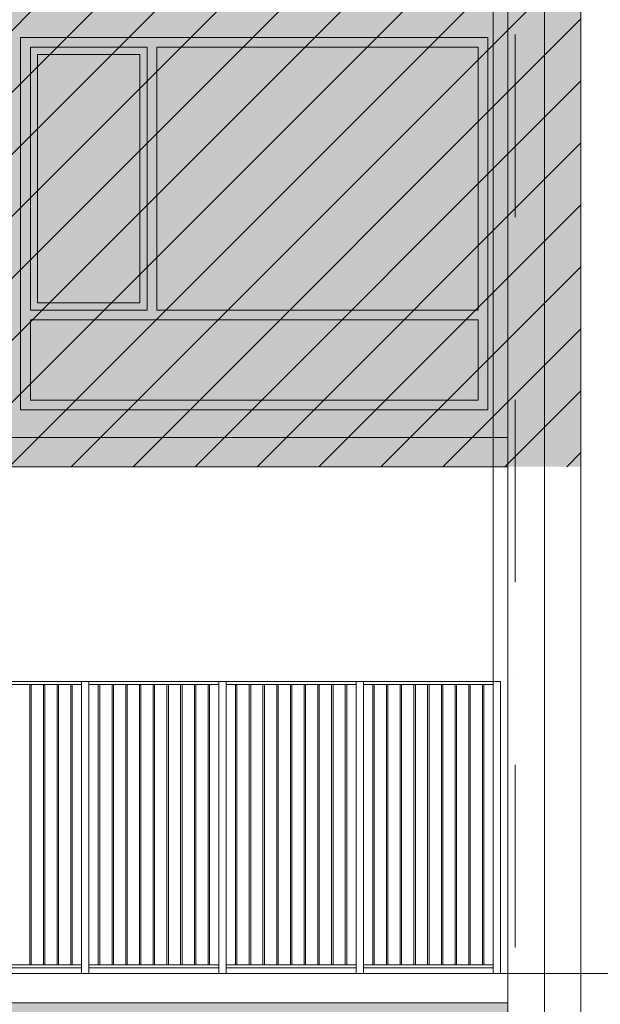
# Model space of a CAD drawing. Header units: millimetres. Extents: x -194 to 1012562, y 0 to 44349.
# Tile 49 of 97: x 155505 to 159482, y 6090 to 12831. Entities that reach past the tile are written whole.
import ezdxf
from ezdxf.enums import TextEntityAlignment as Align

# ---------------------------------------------------------------- set-up
doc = ezdxf.new("R2010")
doc.units = ezdxf.units.MM
doc.header["$MEASUREMENT"] = 0
doc.linetypes.add('streep-punt', pattern=[2500, 1250, -625, 0, -625])
for name, color, linetype in [('0 2D arcering', 7, 'Continuous'), ('21_0 NC Buitenwanden', 7, 'Continuous'), ('21_0 NC Buitenwanden Ramen', 7, 'Continuous'), ('21_1 C Buitenwanden', 7, 'Continuous'), ('23 Vloeren', 7, 'Continuous'), ('23 Vloeren Laagscheidingslijnen', 7, 'Continuous'), ('Maatvoering 1_ 100', 7, 'Continuous'), ('Maatvoering 1_ 100 2D arcering', 7, 'Continuous'), ('New_22 NC Binnenwanden', 7, 'Continuous'), ('New_65 WBDBO', 7, 'Continuous'), ('Stramien', 7, 'Continuous')]:
    doc.layers.add(name, color=color, linetype=linetype)
doc.styles.add('GENERATED_STYLE_1', font='arial.ttf')
doc.linetypes.add('BRA - WBDBO  60', pattern='A,0,[1,DO.114 Doorsnedes1.Shx,S=27.777778,R=0,X=0,Y=-1.22125e-15],-3500,0', length=3500)
doc.dimstyles.new('GENERATED_STYLE__1', dxfattribs={"dimtxt": 179.999995, "dimasz": 142.5, "dimexe": 0.18, "dimexo": 0.0625, "dimgap": 0, "dimtad": 1, "dimdec": 0, "dimzin": 0, "dimdsep": 46, "dimtxsty": 'GENERATED_STYLE_1', "dimblk": 'ARROWHEAD_11', "dimblk1": 'ARROWHEAD_11', "dimblk2": 'ARROWHEAD_11', "dimcen": 0.09, "dimse1": 1, "dimse2": 1, "dimclrd": 2, "dimclre": 2, "dimclrt": 2, "dimadec": 1, "dimazin": 0, "dimtfac": 1, "dimtdec": 4, "dimtmove": 0, "dimatfit": 3, "dimfxl": 1, "dimtolj": 1, "dimtzin": 0, "dimarcsym": 0})

# ---------------------------------------------------------------- blocks, each defined once
blk = doc.blocks.new('Section Element_726_1', base_point=(160448.9, 6300))
at = {"layer": '21_1 C Buitenwanden', "color": 1, "linetype": 'Continuous', "lineweight": 0}
for p, q in [((159348.8, 13850), (159348.8, 10350)), ((159348.8, 13850), (159348.8, 13850)), ((159678.8, 13650), (159678.8, 10450)), ((159348.8, 10350), (159348.8, 10350))]:
    blk.add_line(p, q, dxfattribs=at)
blk = doc.blocks.new('Section Element_743_1', base_point=(160448.9, 6300))
at = {"layer": '21_1 C Buitenwanden', "color": 1, "linetype": 'Continuous', "lineweight": 0}
for p, q in [((159348.8, 10350), (159348.8, 5100)), ((159678.8, 9950), (159678.8, 6300)), ((159678.8, 6100), (159678.8, 5100)), ((159678.8, 5100), (159348.8, 5100))]:
    blk.add_line(p, q, dxfattribs=at)
blk = doc.blocks.new('Section Element_792_1', base_point=(160448.9, 6300))
at = {"layer": '21_0 NC Buitenwanden Ramen', "color": 2, "linetype": 'Continuous', "lineweight": 0}
for p, q in [((155511.1, 10160), (155511.1, 12710)), ((155511.1, 12710), (158711.1, 12710)), ((158711.1, 12710), (158711.1, 10160)), ((158711.1, 10160), (155511.1, 10160))]:
    blk.add_line(p, q, dxfattribs=at)
at = {"layer": '21_0 NC Buitenwanden Ramen', "color": 1, "linetype": 'Continuous', "lineweight": 0}
for p, q in [((155578.1, 12643), (155578.1, 10843.5)), ((156377.6, 12643), (155578.1, 12643)), ((156377.6, 10843.5), (156377.6, 12643)), ((156444.6, 12643), (156444.6, 10843.5)), ((158644.1, 12643), (156444.6, 12643)), ((158644.1, 10843.5), (158644.1, 12643)), ((155628.1, 12593), (155628.1, 10893.5)), ((156327.6, 12593), (155628.1, 12593)), ((156327.6, 10893.5), (156327.6, 12593)), ((155628.1, 10893.5), (156327.6, 10893.5)), ((155578.1, 10843.5), (156377.6, 10843.5)), ((156444.6, 10843.5), (158644.1, 10843.5)), ((155578.1, 10776.5), (155578.1, 10227)), ((158644.1, 10776.5), (155578.1, 10776.5)), ((158644.1, 10227), (158644.1, 10776.5)), ((155578.1, 10227), (158644.1, 10227))]:
    blk.add_line(p, q, dxfattribs=at)
blk = doc.blocks.new('Section Element_793_1', base_point=(160448.9, 6300))
at = {"layer": '23 Vloeren', "color": 3, "linetype": 'Continuous', "lineweight": 0}
for p, q in [((158848.9, 9970), (115848.9, 9970)), ((158848.9, 9770), (123998.9, 9770))]:
    blk.add_line(p, q, dxfattribs=at)
at = {"layer": '23 Vloeren Laagscheidingslijnen', "color": 3, "linetype": 'Continuous', "lineweight": 0}
blk.add_line((158848.9, 9970), (158848.9, 9770), dxfattribs=at)
blk = doc.blocks.new('Section Element_794_1', base_point=(160448.9, 6300))
at = {"layer": '23 Vloeren', "color": 3, "linetype": 'Continuous', "lineweight": 0}
for p, q in [((158848.9, 6300), (123998.9, 6300)), ((158848.9, 6100), (115798.9, 6100))]:
    blk.add_line(p, q, dxfattribs=at)
at = {"layer": '23 Vloeren Laagscheidingslijnen', "color": 3, "linetype": 'Continuous', "lineweight": 0}
blk.add_line((158848.9, 6300), (158848.9, 6100), dxfattribs=at)
blk = doc.blocks.new('Section Element_1070_1', base_point=(160448.9, 6300))
at = {"layer": '21_1 C Buitenwanden', "color": 2, "linetype": 'Continuous', "lineweight": 0}
for p, q in [((159348.8, 5100), (159348.8, 10350)), ((159098.9, 5100), (159348.8, 5100))]:
    blk.add_line(p, q, dxfattribs=at)
blk = doc.blocks.new('Section Element_1096_1', base_point=(160448.9, 6300))
at = {"layer": '21_0 NC Buitenwanden', "color": 1, "linetype": 'Continuous', "lineweight": 0}
for p, q in [((158848.9, 9660), (158848.9, 6300)), ((159098.9, 9660), (159098.9, 5100)), ((158848.9, 6100), (158848.9, 5100)), ((159098.9, 5100), (158848.9, 5100))]:
    blk.add_line(p, q, dxfattribs=at)
blk = doc.blocks.new('Section Element_1097_1', base_point=(160448.9, 6300))
at = {"layer": '21_0 NC Buitenwanden', "color": 1, "linetype": 'Continuous', "lineweight": 0}
for p, q in [((158848.9, 13850), (158848.9, 13490)), ((159098.9, 13850), (159098.9, 9660)), ((158848.9, 13290), (158848.9, 9970)), ((158848.9, 9770), (158848.9, 9660))]:
    blk.add_line(p, q, dxfattribs=at)
blk = doc.blocks.new('Section Element_1266_1', base_point=(160448.9, 6300))
at = {"layer": 'New_22 NC Binnenwanden', "color": 9, "linetype": 'Continuous', "lineweight": 0}
for p, q in [((152219.9, 8300), (153109.7, 8300)), ((153159.7, 8300), (154049.6, 8300)), ((154099.6, 8300), (154989.4, 8300)), ((155039.4, 8300), (155929.3, 8300)), ((155979.3, 8300), (156869.2, 8300)), ((156919.2, 8300), (157809, 8300)), ((157859, 8300), (158748.9, 8300)), ((152219.9, 8280), (153109.7, 8280)), ((153159.7, 8280), (154049.6, 8280)), ((154099.6, 8280), (154989.4, 8280)), ((155039.4, 8280), (155929.3, 8280)), ((155979.3, 8280), (156869.2, 8280)), ((156919.2, 8280), (157809, 8280)), ((157859, 8280), (158748.9, 8280))]:
    blk.add_line(p, q, dxfattribs=at)
blk = doc.blocks.new('Section Element_1267_1', base_point=(160448.9, 6300))
at = {"layer": 'New_22 NC Binnenwanden', "color": 9, "linetype": 'Continuous', "lineweight": 0}
for p, q in [((152219.9, 6360), (153109.7, 6360)), ((152219.9, 6340), (153109.7, 6340)), ((153159.7, 6360), (154049.6, 6360)), ((153159.7, 6340), (154049.6, 6340)), ((154099.6, 6360), (154989.4, 6360)), ((154099.6, 6340), (154989.4, 6340)), ((155039.4, 6360), (155929.3, 6360)), ((155039.4, 6340), (155929.3, 6340)), ((155979.3, 6360), (156869.2, 6360)), ((155979.3, 6340), (156869.2, 6340)), ((156919.2, 6360), (157809, 6360)), ((156919.2, 6340), (157809, 6340)), ((157859, 6360), (158748.9, 6360)), ((157859, 6340), (158748.9, 6340))]:
    blk.add_line(p, q, dxfattribs=at)
blk = doc.blocks.new('Section Element_1269_1', base_point=(160448.9, 6300))
at = {"layer": 'New_22 NC Binnenwanden', "color": 41, "linetype": 'Continuous', "lineweight": 0, "true_color": 0xe1e196}
for p, q in [((158748.9, 8300), (158798.9, 8300)), ((158748.9, 6300), (158748.9, 8300)), ((158798.9, 6300), (158798.9, 8300))]:
    blk.add_line(p, q, dxfattribs=at)
blk = doc.blocks.new('Section Element_1300_1', base_point=(160448.9, 6300))
at = {"layer": 'New_22 NC Binnenwanden', "color": 9, "linetype": 'Continuous', "lineweight": 0}
for p, q in [((155929.3, 8300), (155979.3, 8300)), ((155929.3, 6300), (155929.3, 8300)), ((155979.3, 6300), (155979.3, 8300))]:
    blk.add_line(p, q, dxfattribs=at)
blk = doc.blocks.new('Section Element_1306_1', base_point=(160448.9, 6300))
at = {"layer": 'New_22 NC Binnenwanden', "color": 9, "linetype": 'Continuous', "lineweight": 0}
for p, q in [((155573.4, 6360), (155573.4, 8280)), ((155583.4, 6360), (155583.4, 8280))]:
    blk.add_line(p, q, dxfattribs=at)
blk = doc.blocks.new('Section Element_1307_1', base_point=(160448.9, 6300))
at = {"layer": 'New_22 NC Binnenwanden', "color": 9, "linetype": 'Continuous', "lineweight": 0}
for p, q in [((155667.3, 6360), (155667.3, 8280)), ((155677.3, 6360), (155677.3, 8280))]:
    blk.add_line(p, q, dxfattribs=at)
blk = doc.blocks.new('Section Element_1308_1', base_point=(160448.9, 6300))
at = {"layer": 'New_22 NC Binnenwanden', "color": 9, "linetype": 'Continuous', "lineweight": 0}
for p, q in [((155761.3, 6360), (155761.3, 8280)), ((155771.3, 6360), (155771.3, 8280))]:
    blk.add_line(p, q, dxfattribs=at)
blk = doc.blocks.new('Section Element_1309_1', base_point=(160448.9, 6300))
at = {"layer": 'New_22 NC Binnenwanden', "color": 9, "linetype": 'Continuous', "lineweight": 0}
for p, q in [((155855.3, 6360), (155855.3, 8280)), ((155865.3, 6360), (155865.3, 8280))]:
    blk.add_line(p, q, dxfattribs=at)
blk = doc.blocks.new('Section Element_1310_1', base_point=(160448.9, 6300))
at = {"layer": 'New_22 NC Binnenwanden', "color": 9, "linetype": 'Continuous', "lineweight": 0}
for p, q in [((156869.2, 8300), (156919.2, 8300)), ((156869.2, 6300), (156869.2, 8300)), ((156919.2, 6300), (156919.2, 8300))]:
    blk.add_line(p, q, dxfattribs=at)
blk = doc.blocks.new('Section Element_1311_1', base_point=(160448.9, 6300))
at = {"layer": 'New_22 NC Binnenwanden', "color": 9, "linetype": 'Continuous', "lineweight": 0}
for p, q in [((156043.3, 6360), (156043.3, 8280)), ((156053.3, 6360), (156053.3, 8280))]:
    blk.add_line(p, q, dxfattribs=at)
blk = doc.blocks.new('Section Element_1312_1', base_point=(160448.9, 6300))
at = {"layer": 'New_22 NC Binnenwanden', "color": 9, "linetype": 'Continuous', "lineweight": 0}
for p, q in [((156137.3, 6360), (156137.3, 8280)), ((156147.3, 6360), (156147.3, 8280))]:
    blk.add_line(p, q, dxfattribs=at)
blk = doc.blocks.new('Section Element_1313_1', base_point=(160448.9, 6300))
at = {"layer": 'New_22 NC Binnenwanden', "color": 9, "linetype": 'Continuous', "lineweight": 0}
for p, q in [((156231.3, 6360), (156231.3, 8280)), ((156241.3, 6360), (156241.3, 8280))]:
    blk.add_line(p, q, dxfattribs=at)
blk = doc.blocks.new('Section Element_1314_1', base_point=(160448.9, 6300))
at = {"layer": 'New_22 NC Binnenwanden', "color": 9, "linetype": 'Continuous', "lineweight": 0}
for p, q in [((156325.2, 6360), (156325.2, 8280)), ((156335.2, 6360), (156335.2, 8280))]:
    blk.add_line(p, q, dxfattribs=at)
blk = doc.blocks.new('Section Element_1315_1', base_point=(160448.9, 6300))
at = {"layer": 'New_22 NC Binnenwanden', "color": 9, "linetype": 'Continuous', "lineweight": 0}
for p, q in [((156419.2, 6360), (156419.2, 8280)), ((156429.2, 6360), (156429.2, 8280))]:
    blk.add_line(p, q, dxfattribs=at)
blk = doc.blocks.new('Section Element_1316_1', base_point=(160448.9, 6300))
at = {"layer": 'New_22 NC Binnenwanden', "color": 9, "linetype": 'Continuous', "lineweight": 0}
for p, q in [((156513.2, 6360), (156513.2, 8280)), ((156523.2, 6360), (156523.2, 8280))]:
    blk.add_line(p, q, dxfattribs=at)
blk = doc.blocks.new('Section Element_1317_1', base_point=(160448.9, 6300))
at = {"layer": 'New_22 NC Binnenwanden', "color": 9, "linetype": 'Continuous', "lineweight": 0}
for p, q in [((156607.2, 6360), (156607.2, 8280)), ((156617.2, 6360), (156617.2, 8280))]:
    blk.add_line(p, q, dxfattribs=at)
blk = doc.blocks.new('Section Element_1318_1', base_point=(160448.9, 6300))
at = {"layer": 'New_22 NC Binnenwanden', "color": 9, "linetype": 'Continuous', "lineweight": 0}
for p, q in [((156701.2, 6360), (156701.2, 8280)), ((156711.2, 6360), (156711.2, 8280))]:
    blk.add_line(p, q, dxfattribs=at)
blk = doc.blocks.new('Section Element_1319_1', base_point=(160448.9, 6300))
at = {"layer": 'New_22 NC Binnenwanden', "color": 9, "linetype": 'Continuous', "lineweight": 0}
for p, q in [((156795.2, 6360), (156795.2, 8280)), ((156805.2, 6360), (156805.2, 8280))]:
    blk.add_line(p, q, dxfattribs=at)
blk = doc.blocks.new('Section Element_1320_1', base_point=(160448.9, 6300))
at = {"layer": 'New_22 NC Binnenwanden', "color": 9, "linetype": 'Continuous', "lineweight": 0}
for p, q in [((156983.1, 6360), (156983.1, 8280)), ((156993.1, 6360), (156993.1, 8280))]:
    blk.add_line(p, q, dxfattribs=at)
blk = doc.blocks.new('Section Element_1321_1', base_point=(160448.9, 6300))
at = {"layer": 'New_22 NC Binnenwanden', "color": 9, "linetype": 'Continuous', "lineweight": 0}
for p, q in [((157077.1, 6360), (157077.1, 8280)), ((157087.1, 6360), (157087.1, 8280))]:
    blk.add_line(p, q, dxfattribs=at)
blk = doc.blocks.new('Section Element_1322_1', base_point=(160448.9, 6300))
at = {"layer": 'New_22 NC Binnenwanden', "color": 9, "linetype": 'Continuous', "lineweight": 0}
for p, q in [((157171.1, 6360), (157171.1, 8280)), ((157181.1, 6360), (157181.1, 8280))]:
    blk.add_line(p, q, dxfattribs=at)
blk = doc.blocks.new('Section Element_1323_1', base_point=(160448.9, 6300))
at = {"layer": 'New_22 NC Binnenwanden', "color": 9, "linetype": 'Continuous', "lineweight": 0}
for p, q in [((157265.1, 6360), (157265.1, 8280)), ((157275.1, 6360), (157275.1, 8280))]:
    blk.add_line(p, q, dxfattribs=at)
blk = doc.blocks.new('Section Element_1324_1', base_point=(160448.9, 6300))
at = {"layer": 'New_22 NC Binnenwanden', "color": 9, "linetype": 'Continuous', "lineweight": 0}
for p, q in [((157359.1, 6360), (157359.1, 8280)), ((157369.1, 6360), (157369.1, 8280))]:
    blk.add_line(p, q, dxfattribs=at)
blk = doc.blocks.new('Section Element_1325_1', base_point=(160448.9, 6300))
at = {"layer": 'New_22 NC Binnenwanden', "color": 9, "linetype": 'Continuous', "lineweight": 0}
for p, q in [((157453.1, 6360), (157453.1, 8280)), ((157463.1, 6360), (157463.1, 8280))]:
    blk.add_line(p, q, dxfattribs=at)
blk = doc.blocks.new('Section Element_1326_1', base_point=(160448.9, 6300))
at = {"layer": 'New_22 NC Binnenwanden', "color": 9, "linetype": 'Continuous', "lineweight": 0}
for p, q in [((157547.1, 6360), (157547.1, 8280)), ((157557.1, 6360), (157557.1, 8280))]:
    blk.add_line(p, q, dxfattribs=at)
blk = doc.blocks.new('Section Element_1327_1', base_point=(160448.9, 6300))
at = {"layer": 'New_22 NC Binnenwanden', "color": 9, "linetype": 'Continuous', "lineweight": 0}
for p, q in [((157641, 6360), (157641, 8280)), ((157651, 6360), (157651, 8280))]:
    blk.add_line(p, q, dxfattribs=at)
blk = doc.blocks.new('Section Element_1328_1', base_point=(160448.9, 6300))
at = {"layer": 'New_22 NC Binnenwanden', "color": 9, "linetype": 'Continuous', "lineweight": 0}
for p, q in [((157735, 6360), (157735, 8280)), ((157745, 6360), (157745, 8280))]:
    blk.add_line(p, q, dxfattribs=at)
blk = doc.blocks.new('Section Element_1330_1', base_point=(160448.9, 6300))
at = {"layer": 'New_22 NC Binnenwanden', "color": 9, "linetype": 'Continuous', "lineweight": 0}
for p, q in [((157809, 8300), (157859, 8300)), ((157809, 6300), (157809, 8300)), ((157859, 6300), (157859, 8300))]:
    blk.add_line(p, q, dxfattribs=at)
blk = doc.blocks.new('Section Element_1331_1', base_point=(160448.9, 6300))
at = {"layer": 'New_22 NC Binnenwanden', "color": 9, "linetype": 'Continuous', "lineweight": 0}
for p, q in [((157923, 6360), (157923, 8280)), ((157933, 6360), (157933, 8280))]:
    blk.add_line(p, q, dxfattribs=at)
blk = doc.blocks.new('Section Element_1332_1', base_point=(160448.9, 6300))
at = {"layer": 'New_22 NC Binnenwanden', "color": 9, "linetype": 'Continuous', "lineweight": 0}
for p, q in [((158017, 6360), (158017, 8280)), ((158027, 6360), (158027, 8280))]:
    blk.add_line(p, q, dxfattribs=at)
blk = doc.blocks.new('Section Element_1333_1', base_point=(160448.9, 6300))
at = {"layer": 'New_22 NC Binnenwanden', "color": 9, "linetype": 'Continuous', "lineweight": 0}
for p, q in [((158111, 6360), (158111, 8280)), ((158121, 6360), (158121, 8280))]:
    blk.add_line(p, q, dxfattribs=at)
blk = doc.blocks.new('Section Element_1334_1', base_point=(160448.9, 6300))
at = {"layer": 'New_22 NC Binnenwanden', "color": 9, "linetype": 'Continuous', "lineweight": 0}
for p, q in [((158205, 6360), (158205, 8280)), ((158215, 6360), (158215, 8280))]:
    blk.add_line(p, q, dxfattribs=at)
blk = doc.blocks.new('Section Element_1335_1', base_point=(160448.9, 6300))
at = {"layer": 'New_22 NC Binnenwanden', "color": 9, "linetype": 'Continuous', "lineweight": 0}
for p, q in [((158298.9, 6360), (158298.9, 8280)), ((158308.9, 6360), (158308.9, 8280))]:
    blk.add_line(p, q, dxfattribs=at)
blk = doc.blocks.new('Section Element_1336_1', base_point=(160448.9, 6300))
at = {"layer": 'New_22 NC Binnenwanden', "color": 9, "linetype": 'Continuous', "lineweight": 0}
for p, q in [((158392.9, 6360), (158392.9, 8280)), ((158402.9, 6360), (158402.9, 8280))]:
    blk.add_line(p, q, dxfattribs=at)
blk = doc.blocks.new('Section Element_1337_1', base_point=(160448.9, 6300))
at = {"layer": 'New_22 NC Binnenwanden', "color": 9, "linetype": 'Continuous', "lineweight": 0}
for p, q in [((158486.9, 6360), (158486.9, 8280)), ((158496.9, 6360), (158496.9, 8280))]:
    blk.add_line(p, q, dxfattribs=at)
blk = doc.blocks.new('Section Element_1338_1', base_point=(160448.9, 6300))
at = {"layer": 'New_22 NC Binnenwanden', "color": 9, "linetype": 'Continuous', "lineweight": 0}
for p, q in [((158580.9, 6360), (158580.9, 8280)), ((158590.9, 6360), (158590.9, 8280))]:
    blk.add_line(p, q, dxfattribs=at)
blk = doc.blocks.new('Section Element_1339_1', base_point=(160448.9, 6300))
at = {"layer": 'New_22 NC Binnenwanden', "color": 9, "linetype": 'Continuous', "lineweight": 0}
for p, q in [((158674.9, 6360), (158674.9, 8280)), ((158684.9, 6360), (158684.9, 8280))]:
    blk.add_line(p, q, dxfattribs=at)
blk = doc.blocks.new('*D1434', base_point=(160448.9, 6300))
at = {"layer": 'Maatvoering 1_ 100 2D arcering', "linetype": 'Continuous', "lineweight": 0}
for points in [[(150013.1, 9770), (150015.9, 9755.6), (150024.1, 9743.5), (150036.2, 9735.4), (150050.6, 9732.5), (150064.9, 9735.4), (150077.1, 9743.5), (150085.2, 9755.6), (150088.1, 9770), (150085.2, 9784.4), (150077.1, 9796.5), (150064.9, 9804.6), (150050.6, 9807.5), (150036.2, 9804.6), (150024.1, 9796.5), (150015.9, 9784.4)], [(150013.1, 6300), (150015.9, 6285.6), (150024.1, 6273.5), (150036.2, 6265.4), (150050.6, 6262.5), (150064.9, 6265.4), (150077.1, 6273.5), (150085.2, 6285.6), (150088.1, 6300), (150085.2, 6314.4), (150077.1, 6326.5), (150064.9, 6334.6), (150050.6, 6337.5), (150036.2, 6334.6), (150024.1, 6326.5), (150015.9, 6314.4)]]:
    blk.add_hatch(color=1, dxfattribs=at).paths.add_polyline_path(points)
at = {"layer": 'Maatvoering 1_ 100', "color": 2, "linetype": 'Continuous', "lineweight": 0}
for p, q in [((150050.6, 9807.5), (150050.6, 9845)), ((150013.1, 9770), (149910, 9770)), ((150050.6, 6337.5), (150050.6, 9732.5)), ((150191.2, 9770), (150088.1, 9770)), ((150013.1, 6300), (149910, 6300)), ((150191.2, 6300), (150088.1, 6300)), ((150050.6, 6225), (150050.6, 6262.5))]:
    blk.add_line(p, q, dxfattribs=at)
at = {"layer": 'Maatvoering 1_ 100', "color": 1, "linetype": 'Continuous', "lineweight": 0}
for centre in [(150050.6, 9770), (150050.6, 6300)]:
    blk.add_circle(centre, 37.5, dxfattribs=at)
at = {"layer": 'Maatvoering 1_ 100', "color": 2, "lineweight": 0, "insert": (150014.6, 7726.1), "char_height": 180, "attachment_point": 7, "rotation": 90, "style": 'GENERATED_STYLE_1'}
blk.add_mtext('\\A1;{\\pql;\\fArial|b0|i0|c0|p0;\\W1.000000;3.470}', dxfattribs=at)
blk = doc.blocks.new('ARROWHEAD_11')
at = {"color": 0, "linetype": 'Continuous', "lineweight": 0}
blk.add_line((0, 0), (-1, 0), dxfattribs=at)
at = {"color": 0, "linetype": 'Continuous', "lineweight": 0, "const_width": 0.25, "flags": 128}
blk.add_lwpolyline([(-0.125, 0, 1), (0.125, 0, 1)], format="xyb", close=True, dxfattribs=at)
blk = doc.blocks.new('Standard grid marker[14]_1', base_point=(158898.9, 36230))
at = {"layer": 'Stramien', "color": 1, "linetype": 'streep-punt', "lineweight": 0}
blk.add_line((158898.9, 35230), (158898.9, 2000), dxfattribs=at)
at = {"layer": 'Stramien', "color": 2, "lineweight": 0, "style": 'GENERATED_STYLE_1'}
blk.add_attdef('AC_MarkerText_1', text='', height=350, rotation=360, dxfattribs=at).set_placement((158898.9, 675), align=Align.TOP_CENTER)

msp = doc.modelspace()

# ---------------------------------------------------------------- hatches: boundary and pattern name
at = {"layer": '0 2D arcering', "linetype": 'Continuous', "lineweight": 0, "true_color": 0x686b6c}
msp.add_hatch(color=251, dxfattribs=at).paths.add_polyline_path([(159348.8, 17535), (159348.8, 9770), (123998.9, 9770), (123998.9, 6100), (107398.9, 6100), (107398.9, 17510), (107368.9, 17510), (107368.9, 17535)])
at = {"layer": '0 2D arcering', "linetype": 'Continuous', "lineweight": 0, "true_color": 0x3c4244}
h = msp.add_hatch(dxfattribs=at)
h.set_pattern_fill('940_Diagonaal_300_0001', color=149, style=0, pattern_type=2)
h.set_pattern_definition([(45, (160448.88, 6300), (-212.132, 212.132), [])])
h.paths.add_polyline_path([(159348.8, 17535), (159348.8, 9770), (123998.9, 9770), (123998.9, 6100), (107398.9, 6100), (107398.9, 17510), (107368.9, 17510), (107368.9, 17535)])
at = {"layer": '0 2D arcering', "linetype": 'Continuous', "lineweight": 0, "true_color": 0x636f72}
msp.add_hatch(color=251, dxfattribs=at).paths.add_polyline_path([(236731.2, 6200), (236731.2, 3700), (96866.5, 3700), (96866.5, 6200), (107398.9, 6200), (107398.9, 5100), (107648.9, 5100), (107648.9, 6100), (114698.9, 6100), (114698.9, 5100), (114898.9, 5100), (114898.9, 6300), (115598.9, 6300), (115598.9, 5100), (115798.9, 5100), (115798.9, 6100), (158848.9, 6100), (158848.9, 5100), (159678.8, 5100), (159678.8, 6100), (218048.9, 6100), (218048.9, 5100), (218378.9, 5100), (218378.9, 6200)])

# ---------------------------------------------------------------- linework, layer by layer
at = {"color": 149, "linetype": 'Continuous', "lineweight": 0, "true_color": 0x3c4244, "flags": 128}
msp.add_lwpolyline([(96866.5, 6300), (236731.2, 6300)], dxfattribs=at)
at = {"layer": '0 2D arcering', "color": 9, "linetype": 'Continuous', "lineweight": 0, "flags": 128}
msp.add_lwpolyline([(236731.2, 6200), (236731.2, 3700), (96866.5, 3700), (96866.5, 6200), (107398.9, 6200), (107398.9, 5100), (107648.9, 5100), (107648.9, 6100), (114698.9, 6100), (114698.9, 5100), (114898.9, 5100), (114898.9, 6300), (115598.9, 6300), (115598.9, 5100), (115798.9, 5100), (115798.9, 6100), (158848.9, 6100), (158848.9, 5100), (159678.8, 5100), (159678.8, 6100), (218048.9, 6100), (218048.9, 5100), (218378.9, 5100), (218378.9, 6200)], close=True, dxfattribs=at)
at = {"layer": 'New_65 WBDBO', "color": 94, "linetype": 'BRA - WBDBO  60', "lineweight": 0}
msp.add_lwpolyline([(158748.9, 6300), (158748.9, 17535)], dxfattribs=at)

# ---------------------------------------------------------------- block references
at = {"layer": '21_0 NC Buitenwanden', "lineweight": 0}
for name in ['Section Element_1097_1', 'Section Element_1096_1']:
    msp.add_blockref(name, (160448.9, 6300), dxfattribs=at)
at = {"layer": '21_0 NC Buitenwanden Ramen', "lineweight": 0}
msp.add_blockref('Section Element_792_1', (160448.9, 6300), dxfattribs=at)
at = {"layer": '21_1 C Buitenwanden', "lineweight": 0}
for name in ['Section Element_726_1', 'Section Element_1070_1', 'Section Element_743_1']:
    msp.add_blockref(name, (160448.9, 6300), dxfattribs=at)
at = {"layer": '23 Vloeren', "lineweight": 0}
for name in ['Section Element_793_1', 'Section Element_794_1']:
    msp.add_blockref(name, (160448.9, 6300), dxfattribs=at)
at = {"layer": 'New_22 NC Binnenwanden', "lineweight": 0}
for name in ['Section Element_1266_1', 'Section Element_1300_1', 'Section Element_1310_1', 'Section Element_1330_1', 'Section Element_1269_1', 'Section Element_1306_1', 'Section Element_1307_1', 'Section Element_1308_1', 'Section Element_1309_1', 'Section Element_1311_1', 'Section Element_1312_1', 'Section Element_1313_1', 'Section Element_1314_1', 'Section Element_1315_1', 'Section Element_1316_1', 'Section Element_1317_1', 'Section Element_1318_1', 'Section Element_1319_1', 'Section Element_1320_1', 'Section Element_1321_1', 'Section Element_1322_1', 'Section Element_1323_1', 'Section Element_1324_1', 'Section Element_1325_1', 'Section Element_1326_1', 'Section Element_1327_1', 'Section Element_1328_1', 'Section Element_1331_1', 'Section Element_1332_1', 'Section Element_1333_1', 'Section Element_1334_1', 'Section Element_1335_1', 'Section Element_1336_1', 'Section Element_1337_1', 'Section Element_1338_1', 'Section Element_1339_1', 'Section Element_1267_1']:
    msp.add_blockref(name, (160448.9, 6300), dxfattribs=at)
at = {"layer": 'Stramien', "color": 1, "linetype": 'Continuous', "lineweight": 0}
msp.add_blockref('Standard grid marker[14]_1', (158898.9, 36230), dxfattribs=at)

# ---------------------------------------------------------------- dimensions: what is measured, and where the dimension line sits
at = {"layer": 'Maatvoering 1_ 100', "color": 2, "linetype": 'Continuous', "lineweight": 0}
dim = msp.add_linear_dim(base=(150050.6, 9770), p1=(158848.9, 6300), p2=(158848.9, 9770), angle=90, dimstyle='GENERATED_STYLE__1', dxfattribs=at)
dim.commit()
dim.dimension.update_dxf_attribs({"geometry": '*D1434', "text_midpoint": (149924.6, 8027.6), "dimtype": 160, "text_rotation": 90})

doc.saveas('drawing.dxf')
